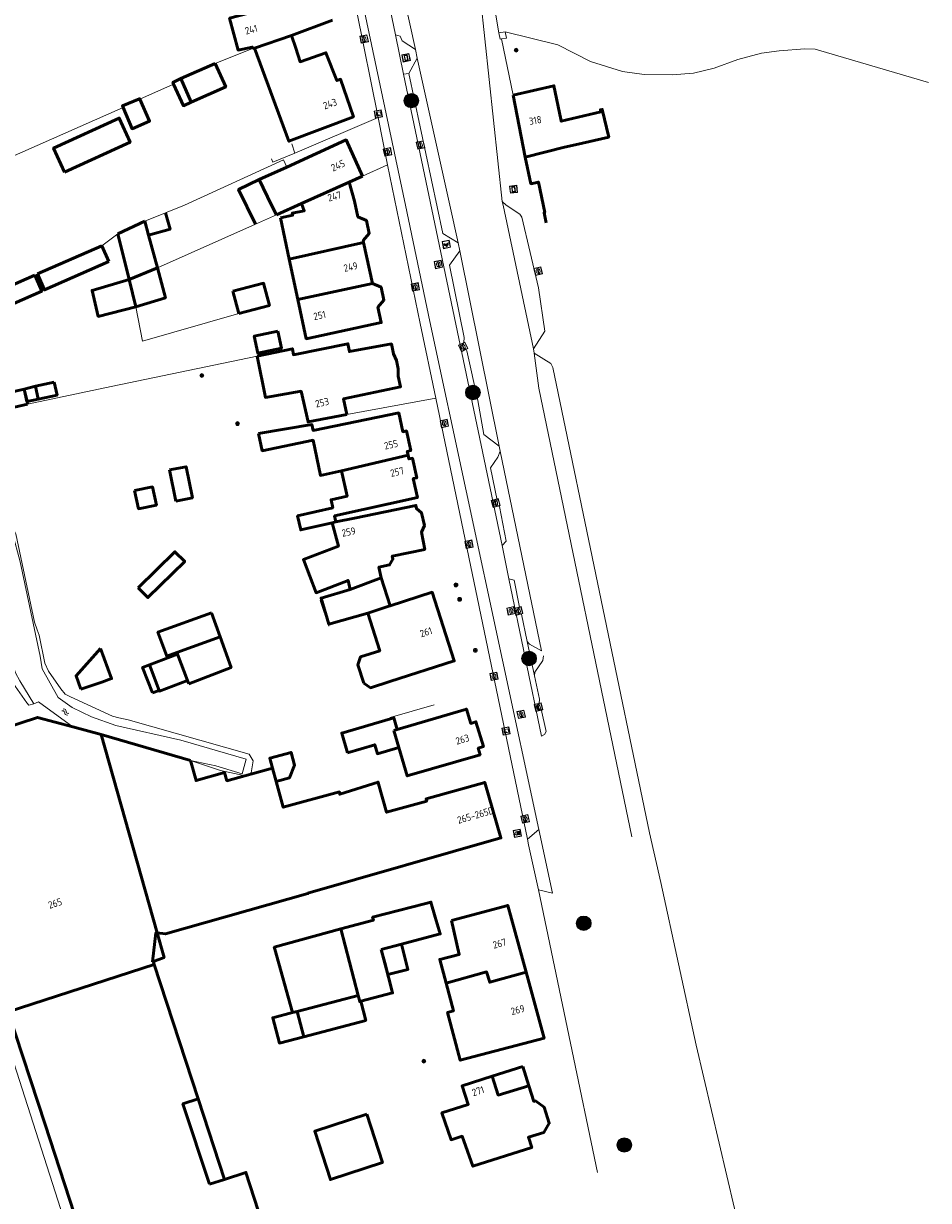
# Model space of a CAD drawing. Header units: metres. Extents: x 94279 to 96109, y 461866 to 463040.
# Tile 173 of 175: x 95702 to 95827, y 462612 to 462775. Entities that reach past the tile are written whole.
import ezdxf
from ezdxf.enums import TextEntityAlignment as Align

# ---------------------------------------------------------------- set-up
doc = ezdxf.new("R2010")
doc.units = ezdxf.units.M
doc.layers.get('0').update_dxf_attribs({"linetype": 'CONTINUOUS'})
for name, color, linetype, lineweight in [('B-WE-OV-LICHTMAST', 252, 'CONTINUOUS', 25), ('B_BEBOUWINGSGRENS_0', 132, 'CONTINUOUS', 50), ('B_LUIFEL_1', 132, 'CONTINUOUS', 50), ('B_TUSSENMUUR_0', 132, 'CONTINUOUS', 50), ('G_GRENS_ALGEMEEN_0', 251, 'CONTINUOUS', 13), ('Q_BETAALAUTOMAAT_0', 251, 'CONTINUOUS', 13), ('Q_BOOM_0', 251, 'CONTINUOUS', 13), ('Q_BRANDKRAAN_0', 251, 'CONTINUOUS', 13), ('Q_CAI-KAST_0', 251, 'CONTINUOUS', 13), ('Q_INSPECTIE_OF_RIOOLPUT_0', 251, 'CONTINUOUS', 13), ('Q_KOLK_0', 251, 'CONTINUOUS', 13), ('Q_LICHTMAST_0', 251, 'CONTINUOUS', 13), ('Q_RECLAMEZUIL_0', 251, 'CONTINUOUS', 13), ('Q_WEGWIJZER_0', 251, 'CONTINUOUS', 13), ('S_GBKN_SYMBOOL_WATER_0', 251, 'CONTINUOUS', 13), ('T_CULTUURGRENS_0', 251, 'CONTINUOUS', 13), ('T_HAAG_0', 251, 'CONTINUOUS', 13), ('T_HEK_0', 251, 'CONTINUOUS', 13), ('T_HEK_1', 251, 'CONTINUOUS', 13), ('T_HEK_LIJN_0', 251, 'CONTINUOUS', 13), ('T_MUUR_30CM_LIJN_0', 251, 'CONTINUOUS', 13), ('T_WALBESCHERMING_0', 251, 'CONTINUOUS', 13), ('V_WEGGRENS_0', 251, 'CONTINUOUS', 13), ('W_WATERGRENS_0', 251, 'CONTINUOUS', 13), ('Z_GBKN_HUISNUMMER_0', 251, 'CONTINUOUS', 13)]:
    doc.layers.add(name, color=color, linetype=linetype, lineweight=lineweight)
doc.styles.get("Standard").update_dxf_attribs({"font": 'isocp.shx'})

# ---------------------------------------------------------------- blocks, each defined once
blk = doc.blocks.new('Q_LICHTMAST')
for points in [[(-0.26, 0.15), (-0.52, 0.3)], [(0, 0.3), (0, 0.6)], [(0.26, 0.15), (0.52, 0.3)], [(-0.26, -0.15), (-0.52, -0.3)], [(0, -0.3), (0, -0.6)], [(0.26, -0.15), (0.52, -0.3)]]:
    blk.add_lwpolyline(points)
blk.add_circle((0, 0), 0.3)
blk = doc.blocks.new('Q_KOLK')
blk.add_lwpolyline([(-0.5, 0.5), (0.5, 0.5), (0.5, -0.5), (-0.5, -0.5)], close=True)
for points in [[(-0.44, 0.46), (0.44, 0.46, -0.414214), (0.46, 0.44), (0.46, -0.44, -0.414214), (0.44, -0.46), (-0.44, -0.46, -0.414214), (-0.46, -0.44), (-0.46, 0.44, -0.414214), (-0.44, 0.46)], [(-0.34, 0.1, 0.380426), (-0.28, -0.18)], [(-0.01, 0.27, 0.240218), (-0.34, 0.1)], [(-0.19, 0.04, 0.853344), (-0.19, -0.03)], [(0.33, 0.11, 0.240191), (-0.01, 0.27)], [(0.18, -0.03, 0.849746), (0.18, 0.04)], [(0.27, -0.18, 0.380426), (0.33, 0.11)], [(-0.28, -0.18, 0.148452), (0.01, -0.26)], [(0.01, -0.26, 0.131742), (0.27, -0.18)]]:
    blk.add_lwpolyline(points, format="xyb")
for points in [[(-0.19, 0.04), (0.18, 0.04)], [(0.18, -0.03), (-0.19, -0.03)]]:
    blk.add_lwpolyline(points)
blk = doc.blocks.new('Q_INSPECTIE_OF_RIOOLPUT')
blk.add_lwpolyline([(-0.5, 0.5), (0.5, 0.5), (0.5, -0.5), (-0.5, -0.5)], close=True)
for points in [[(-0.44, 0.46), (0.44, 0.46, -0.414214), (0.46, 0.44), (0.46, -0.44, -0.414214), (0.44, -0.46), (-0.44, -0.46, -0.414214), (-0.46, -0.44), (-0.46, 0.44), (-0.46, 0.44), (-0.46, 0.45), (-0.46, 0.45), (-0.46, 0.45), (-0.46, 0.45), (-0.46, 0.45), (-0.46, 0.45), (-0.46, 0.46), (-0.46, 0.46), (-0.46, 0.46), (-0.45, 0.46), (-0.45, 0.46), (-0.45, 0.46), (-0.45, 0.46), (-0.45, 0.46), (-0.45, 0.46), (-0.44, 0.46), (-0.44, 0.46)], [(-0.34, 0.1, 0.380426), (-0.28, -0.18)], [(-0.01, 0.27, 0.240218), (-0.34, 0.1)], [(-0.19, 0.04, 0.853344), (-0.19, -0.03)], [(0.33, 0.11, 0.240191), (-0.01, 0.27)], [(0.18, -0.03, 0.849746), (0.18, 0.04)], [(0.27, -0.18, 0.380426), (0.33, 0.11)], [(-0.28, -0.18, 0.148452), (0.01, -0.26)], [(0.01, -0.26, 0.131742), (0.27, -0.18)]]:
    blk.add_lwpolyline(points, format="xyb")
for points in [[(-0.19, 0.04), (0.18, 0.04)], [(0.18, -0.03), (-0.19, -0.03)]]:
    blk.add_lwpolyline(points)
blk = doc.blocks.new('Q_BRANDKRAAN')
blk.add_lwpolyline([(-0.5, 0.5), (0.5, 0.5), (0.5, -0.5), (-0.5, -0.5)], close=True)
for points in [[(-0.44, 0.46), (0.44, 0.46, -0.414214), (0.46, 0.44), (0.46, -0.44, -0.414214), (0.44, -0.46), (-0.44, -0.46, -0.414214), (-0.46, -0.44), (-0.46, 0.44), (-0.46, 0.44), (-0.46, 0.45), (-0.46, 0.45), (-0.46, 0.45), (-0.46, 0.45), (-0.46, 0.45), (-0.46, 0.45), (-0.46, 0.46), (-0.46, 0.46), (-0.46, 0.46), (-0.45, 0.46), (-0.45, 0.46), (-0.45, 0.46), (-0.45, 0.46), (-0.45, 0.46), (-0.45, 0.46), (-0.44, 0.46), (-0.44, 0.46)], [(-0.34, 0.1, 0.380426), (-0.28, -0.18)], [(-0.01, 0.27, 0.240218), (-0.34, 0.1)], [(-0.19, 0.04, 0.853344), (-0.19, -0.03)], [(0.33, 0.11, 0.240191), (-0.01, 0.27)], [(0.18, -0.03, 0.849746), (0.18, 0.04)], [(0.27, -0.18, 0.380426), (0.33, 0.11)], [(-0.28, -0.18, 0.148452), (0.01, -0.26)], [(0.01, -0.26, 0.131742), (0.27, -0.18)]]:
    blk.add_lwpolyline(points, format="xyb")
for points in [[(-0.19, 0.04), (0.18, 0.04)], [(0.18, -0.03), (-0.19, -0.03)]]:
    blk.add_lwpolyline(points)
blk = doc.blocks.new('Q_BETAALAUTOMAAT')
blk.add_lwpolyline([(-0.5, 0.5), (0.5, 0.5), (0.5, -0.5), (-0.5, -0.5)], close=True)
for points in [[(-0.44, 0.46), (0.44, 0.46, -0.414214), (0.46, 0.44), (0.46, -0.44, -0.414214), (0.44, -0.46), (-0.44, -0.46, -0.414214), (-0.46, -0.44), (-0.46, 0.44), (-0.46, 0.44), (-0.46, 0.45), (-0.46, 0.45), (-0.46, 0.45), (-0.46, 0.45), (-0.46, 0.45), (-0.46, 0.45), (-0.46, 0.46), (-0.46, 0.46), (-0.46, 0.46), (-0.45, 0.46), (-0.45, 0.46), (-0.45, 0.46), (-0.45, 0.46), (-0.45, 0.46), (-0.45, 0.46), (-0.44, 0.46), (-0.44, 0.46)], [(-0.2, 0.03, 0.050902), (-0.2, -0.03)], [(0, 0.29, 0.299915), (-0.19, 0.1)], [(-0.11, 0.03, 0.069027), (-0.11, -0.03)], [(0, 0.2, 0.158079), (-0.09, 0.1)], [(0.15, 0.29, 0.138529), (0, 0.29)], [(0.14, 0.2, 0.200552), (0, 0.2)], [(-0.18, -0.1, 0.345501), (0.02, -0.28)], [(-0.09, -0.1, 0.158478), (0.01, -0.2)], [(0.01, -0.2, 0.260272), (0.13, -0.18)], [(0.02, -0.28, 0.17253), (0.15, -0.27)]]:
    blk.add_lwpolyline(points, format="xyb")
for points in [[(-0.2, 0.03), (-0.27, 0.03), (-0.27, 0.1)], [(-0.27, 0.1), (-0.19, 0.1)], [(0.06, 0.03), (-0.11, 0.03)], [(-0.09, 0.1), (0.06, 0.1)], [(0.06, 0.1), (0.06, 0.03)], [(0.15, 0.29), (0.14, 0.2)], [(-0.18, -0.1), (-0.27, -0.1), (-0.27, -0.03)], [(-0.27, -0.03), (-0.2, -0.03)], [(-0.11, -0.03), (0.06, -0.03)], [(0.06, -0.1), (-0.09, -0.1)], [(0.06, -0.03), (0.06, -0.1)], [(0.13, -0.18), (0.15, -0.27)]]:
    blk.add_lwpolyline(points)
blk = doc.blocks.new('Q_RECLAMEZUIL')
blk.add_lwpolyline([(-0.5, 0.5), (0.5, 0.5), (0.5, -0.5), (-0.5, -0.5)], close=True)
for points in [[(-0.44, 0.46), (0.44, 0.46, -0.414214), (0.46, 0.44), (0.46, -0.44, -0.414214), (0.44, -0.46), (-0.44, -0.46, -0.414214), (-0.46, -0.44), (-0.46, 0.44), (-0.46, 0.44), (-0.46, 0.45), (-0.46, 0.45), (-0.46, 0.45), (-0.46, 0.45), (-0.46, 0.45), (-0.46, 0.45), (-0.46, 0.46), (-0.46, 0.46), (-0.46, 0.46), (-0.45, 0.46), (-0.45, 0.46), (-0.45, 0.46), (-0.45, 0.46), (-0.45, 0.46), (-0.45, 0.46), (-0.44, 0.46), (-0.44, 0.46)], [(-0.13, 0.05, 0.550274), (-0.13, -0.04)], [(0.13, -0.04, 0.506565), (0.13, 0.05)], [(-0.13, -0.14, 0.502509), (-0.13, -0.22)], [(0.13, -0.22, 0.554525), (0.13, -0.14)]]:
    blk.add_lwpolyline(points, format="xyb")
for points in [[(-0.23, 0.17), (0, 0.33), (0.22, 0.17)], [(0.22, 0.17), (0.22, -0.32), (-0.23, -0.32), (-0.23, 0.17)], [(-0.13, 0.05), (0.13, 0.05)], [(0.13, -0.04), (-0.13, -0.04)], [(-0.13, -0.14), (0.13, -0.14)], [(0.13, -0.22), (-0.13, -0.22)]]:
    blk.add_lwpolyline(points)
blk = doc.blocks.new('Q_BOOM')
for radius in [0.27, 0.18, 0.09]:
    blk.add_circle((0, 0), radius)
blk = doc.blocks.new('Q_CAI-KAST')
for points in [[(-0.5, 0.5), (0.5, 0.5), (0.5, -0.5), (-0.5, -0.5)], [(-0.26, 0.26), (0.25, 0.26), (0.25, 0.19), (-0.26, 0.19)], [(-0.26, 0.11), (0.25, 0.11), (0.25, -0.33), (-0.26, -0.33)]]:
    blk.add_lwpolyline(points, close=True)
blk.add_lwpolyline([(-0.44, 0.46), (0.44, 0.46, -0.414214), (0.46, 0.44), (0.46, -0.44, -0.414214), (0.44, -0.46), (-0.44, -0.46, -0.414214), (-0.46, -0.44), (-0.46, 0.44), (-0.46, 0.44), (-0.46, 0.45), (-0.46, 0.45), (-0.46, 0.45), (-0.46, 0.45), (-0.46, 0.45), (-0.46, 0.45), (-0.46, 0.46), (-0.46, 0.46), (-0.46, 0.46), (-0.45, 0.46), (-0.45, 0.46), (-0.45, 0.46), (-0.45, 0.46), (-0.45, 0.46), (-0.45, 0.46), (-0.44, 0.46), (-0.44, 0.46)], format="xyb")
blk.add_circle((-0.18, -0.03), 0.0354)
blk = doc.blocks.new('Q_WEGWIJZER')
for points in [[(-0.5, 0.5), (0.5, 0.5), (0.5, -0.5), (-0.5, -0.5)], [(-0.37, 0.22), (0.36, 0.22), (0.36, -0.21), (-0.37, -0.21)]]:
    blk.add_lwpolyline(points, close=True)
for points in [[(-0.44, 0.46), (0.44, 0.46, -0.414214), (0.46, 0.44), (0.46, -0.44, -0.414214), (0.44, -0.46), (-0.44, -0.46, -0.414214), (-0.46, -0.44), (-0.46, 0.44), (-0.46, 0.44), (-0.46, 0.45), (-0.46, 0.45), (-0.46, 0.45), (-0.46, 0.45), (-0.46, 0.45), (-0.46, 0.45), (-0.46, 0.46), (-0.46, 0.46), (-0.46, 0.46), (-0.45, 0.46), (-0.45, 0.46), (-0.45, 0.46), (-0.45, 0.46), (-0.45, 0.46), (-0.45, 0.46), (-0.44, 0.46), (-0.44, 0.46)], [(-0.29, 0.16), (0.28, 0.16, -0.414214), (0.3, 0.14), (0.3, -0.13, -0.414214), (0.28, -0.16), (-0.29, -0.16, -0.414214), (-0.31, -0.13), (-0.31, 0.14), (-0.31, 0.14), (-0.31, 0.14), (-0.31, 0.14), (-0.31, 0.15), (-0.31, 0.15), (-0.31, 0.15), (-0.3, 0.15), (-0.3, 0.15), (-0.3, 0.15), (-0.3, 0.16), (-0.3, 0.16), (-0.3, 0.16), (-0.3, 0.16), (-0.29, 0.16), (-0.29, 0.16), (-0.29, 0.16), (-0.29, 0.16), (-0.29, 0.16)]]:
    blk.add_lwpolyline(points, format="xyb")
blk = doc.blocks.new('WATERSYMBOOL')
for points in [[(-0.5, 0.15), (-0.44, 0.21), (-0.31, 0.27), (-0.19, 0.27), (-0.06, 0.21), (0, 0.15), (0.06, 0.09), (0.19, 0.02), (0.31, 0.02), (0.44, 0.09), (0.5, 0.15)], [(-0.5, -0.15), (-0.44, -0.09), (-0.31, -0.02), (-0.19, -0.02), (-0.06, -0.09), (0, -0.15), (0.06, -0.21), (0.19, -0.27), (0.31, -0.27), (0.44, -0.21), (0.5, -0.15)]]:
    blk.add_lwpolyline(points)
blk = doc.blocks.new('LM')
at = {"linetype": 'ByBlock'}
h = blk.add_hatch(color=256, dxfattribs=at)
h.dxf.hatch_style = 1
edge = h.paths.add_edge_path()
edge.add_arc((0, 0), 1, 0, 360)
blk.add_circle((0, 0), 1, dxfattribs=at)

msp = doc.modelspace()

# ---------------------------------------------------------------- linework, layer by layer
at = {"layer": 'B_BEBOUWINGSGRENS_0'}
for p, q in [((95738.92, 462773.57), (95744.62, 462775.66)), ((95733.51, 462771.74), (95733.79, 462771.77)), ((95728.33, 462769.67), (95723.52, 462767.6)), ((95769.71, 462765.26), (95771.4, 462756.64)), ((95738.29, 462755.25), (95734.44, 462753.54)), ((95746.95, 462753.19), (95748.79, 462754.02)), ((95736.84, 462748.66), (95740.33, 462750.2)), ((95718.54, 462747.78), (95714.78, 462745.99)), ((95719.07, 462745.82), (95718.54, 462747.78)), ((95737.37, 462748.22), (95738.59, 462742.5)), ((95714.78, 462745.99), (95716.38, 462739.68)), ((95720.29, 462741.28), (95719.07, 462745.82)), ((95712.56, 462744.35), (95703.63, 462740.43)), ((95713.54, 462742.16), (95712.56, 462744.35)), ((95750.19, 462739.11), (95748.94, 462744.78)), ((95738.59, 462742.5), (95739.79, 462736.88)), ((95703.25, 462740.26), (95699.37, 462738.55)), ((95730.78, 462738.02), (95731.6, 462734.95)), ((95702.17, 462722.7), (95701.78, 462724.44)), ((95705.96, 462725.4), (95703.35, 462724.85)), ((95703.35, 462724.85), (95703.73, 462723.04)), ((95702.26, 462722.34), (95702.17, 462722.7)), ((95695.93, 462720.89), (95702.26, 462722.34)), ((95721.95, 462713.22), (95722.85, 462708.89)), ((95747.05, 462696.6), (95751.37, 462698.21)), ((95752.63, 462694.33), (95751.37, 462698.21)), ((95729.02, 462690.03), (95727.8, 462693.38)), ((95723.08, 462687.64), (95719.17, 462686.14)), ((95723.01, 462687.84), (95723.08, 462687.64)), ((95719.17, 462686.14), (95720.53, 462682.59)), ((95724.48, 462683.98), (95724.66, 462683.52)), ((95712.49, 462676.44), (95708.54, 462677.51)), ((95753.15, 462677.01), (95753.62, 462677.15)), ((95753.84, 462674.65), (95753.15, 462677.01)), ((95724.89, 462672.86), (95712.49, 462676.44)), ((95736.8, 462669.91), (95736.29, 462671.78)), ((95751.39, 462646.6), (95754.18, 462647.33)), ((95719.82, 462644.53), (95699.55, 462637.96)), ((95725.96, 462625.84), (95719.82, 462644.53)), ((95739.05, 462637.83), (95739.71, 462638)), ((95739.71, 462638), (95740.64, 462634.47)), ((95771.04, 462630.34), (95766.81, 462629)), ((95771.89, 462627.68), (95771.04, 462630.34)), ((95729.61, 462614.67), (95727.52, 462613.99))]:
    msp.add_line(p, q, dxfattribs=at)
for points in [[(95733.9, 462779.18), (95734.41, 462777.02), (95730.31, 462775.94), (95731.49, 462771.52), (95733.47, 462771.95), (95733.51, 462771.74)], [(95733.79, 462771.77), (95738.57, 462758.86), (95747.53, 462762.27), (95745.75, 462767.47), (95745.24, 462767.3), (95743.7, 462771.15), (95740.11, 462769.91), (95739.52, 462771.81), (95738.92, 462773.57)], [(95725, 462764.29), (95729.78, 462766.44), (95728.33, 462769.67)], [(95723.52, 462767.6), (95722.44, 462767.03), (95722.54, 462766.81)], [(95722.54, 462766.81), (95723.9, 462763.79), (95725, 462764.29)], [(95778.31, 462758.37), (95783, 462759.43), (95782.09, 462763.29), (95781.85, 462763.23), (95781.91, 462762.97), (95776.39, 462761.65), (95776.34, 462761.93), (95775.38, 462766.58), (95769.71, 462765.26)], [(95717.84, 462764.69), (95717.81, 462764.76), (95715.42, 462763.76), (95715.52, 462763.54)], [(95715.52, 462763.54), (95716.78, 462760.59), (95719.2, 462761.67), (95717.84, 462764.69)], [(95707.38, 462754.58), (95716.5, 462758.72), (95714.98, 462762.08), (95705.86, 462757.92), (95707.38, 462754.58)], [(95748.79, 462754.02), (95746.5, 462759.04), (95738.29, 462755.25)], [(95771.4, 462756.64), (95772.18, 462752.96), (95773.22, 462753.2), (95774.11, 462748.96), (95774.01, 462748.94), (95774.31, 462747.53)], [(95734.44, 462753.54), (95736.15, 462750), (95736.84, 462748.66)], [(95748.94, 462744.78), (95748.88, 462745.07), (95749.72, 462746.06), (95749.33, 462747.84), (95748.15, 462748.38), (95747.67, 462750.55), (95746.95, 462753.19)], [(95740.33, 462750.2), (95740.69, 462749.2), (95739.03, 462748.88), (95739.09, 462748.59), (95737.37, 462748.22)], [(95703.63, 462740.43), (95704.6, 462738.22), (95713.54, 462742.16)], [(95717.29, 462735.85), (95721.39, 462737.13), (95720.29, 462741.28)], [(95699.37, 462738.55), (95700.34, 462736.34), (95704.22, 462738.05), (95703.25, 462740.26)], [(95716.38, 462739.68), (95711.22, 462738.14), (95712.07, 462734.54), (95717.29, 462735.85)], [(95731.6, 462734.95), (95735.86, 462736.07), (95735.04, 462739.14), (95730.78, 462738.02)], [(95739.79, 462736.88), (95740.96, 462731.42), (95751.39, 462733.67), (95750.92, 462735.8), (95751.76, 462736.79), (95751.37, 462738.58), (95750.19, 462739.11)], [(95737.04, 462732.49), (95733.74, 462731.81), (95734.22, 462729.44), (95737.52, 462730.12), (95737.04, 462732.49)], [(95746.6, 462720.92), (95746.16, 462723.1), (95754.08, 462724.77), (95753.76, 462726.22), (95753.75, 462727.24), (95753.49, 462728.41), (95753.09, 462729.34), (95752.79, 462730.71), (95746.96, 462729.64), (95746.76, 462730.73), (95739.19, 462729.2), (95739.05, 462730.03), (95734.13, 462729.02)], [(95734.13, 462729.02), (95735.29, 462723.28), (95740.24, 462724.14), (95741.22, 462719.87), (95746.6, 462720.92)], [(95701.78, 462724.44), (95695.45, 462722.99), (95695.93, 462720.89)], [(95703.73, 462723.04), (95706.34, 462723.6), (95705.96, 462725.4)], [(95755.12, 462715.26), (95755, 462715.79), (95755.49, 462715.89), (95754.89, 462718.62), (95754.4, 462718.51), (95753.82, 462721.13), (95741.92, 462718.69), (95741.75, 462719.5), (95734.35, 462718.27)], [(95734.35, 462718.27), (95734.85, 462715.87), (95741.92, 462717.33), (95742.93, 462712.45), (95745.87, 462713.07)], [(95745.09, 462705.98), (95744.9, 462706.82), (95756.42, 462709.36), (95755.84, 462712), (95756.33, 462712.11), (95755.72, 462714.84), (95755.24, 462714.73), (95755.12, 462715.26)], [(95722.85, 462708.89), (95725.15, 462709.34), (95724.27, 462713.65), (95721.95, 462713.22)], [(95745.87, 462713.07), (95746.65, 462709.56), (95744.41, 462709.06), (95744.65, 462707.96), (95739.76, 462706.83), (95740.21, 462704.88), (95744.58, 462705.88)], [(95751.37, 462698.21), (95751.06, 462699.71), (95752.55, 462700.01), (95753, 462700.82), (95752.91, 462701.24), (95757.43, 462702.16), (95756.99, 462704.57), (95757.38, 462705.49), (95756.98, 462707.27), (95756.27, 462707.84), (95756.21, 462708.27), (95747.65, 462706.51), (95745.09, 462705.98)], [(95744.58, 462705.88), (95745.44, 462702.61), (95740.58, 462700.76), (95742.34, 462696.16), (95746.79, 462697.86), (95747.05, 462696.6)], [(95747.05, 462696.6), (95743.04, 462695.4), (95744.11, 462691.77), (95749.51, 462693.32)], [(95748.96, 462683.59), (95749.91, 462682.95), (95752.57, 462683.81), (95761.52, 462686.68), (95758.45, 462696.22), (95752.63, 462694.33)], [(95727.8, 462693.38), (95720.36, 462690.67), (95721.58, 462687.32), (95723.01, 462687.84)], [(95749.51, 462693.32), (95751.19, 462688.09), (95748.52, 462687.24), (95748.14, 462686.16), (95748.96, 462683.59)], [(95752.63, 462694.33), (95752.32, 462694.23), (95749.51, 462693.32)], [(95724.66, 462683.52), (95730.52, 462685.78), (95729.02, 462690.03)], [(95712.38, 462688.42), (95708.99, 462684.62), (95709.66, 462682.75)], [(95709.66, 462682.75), (95712.58, 462683.73), (95713.91, 462684.22), (95712.38, 462688.42)], [(95720.53, 462682.59), (95720.57, 462682.48), (95724.48, 462683.98)], [(95708.54, 462677.51), (95703.64, 462678.83), (95689.82, 462674.31), (95693.84, 462661.92), (95691.98, 462661.33), (95693.27, 462657.32), (95699.55, 462637.96)], [(95752.68, 462678.64), (95745.91, 462676.66), (95746.71, 462673.92)], [(95753.62, 462677.15), (95753.15, 462678.77), (95752.68, 462678.64)], [(95753.84, 462674.65), (95755, 462670.71), (95765.13, 462673.65), (95764.86, 462674.56), (95765.58, 462674.78), (95764.54, 462678.23), (95763.82, 462678.01), (95763.23, 462680), (95753.62, 462677.15)], [(95746.71, 462673.92), (95750.49, 462675.03), (95750.86, 462673.78), (95753.84, 462674.65)], [(95736.29, 462671.78), (95729.94, 462670.03), (95729.62, 462671.19), (95725.66, 462670.07), (95724.89, 462672.86)], [(95720.25, 462648.92), (95721.41, 462648.77), (95741.21, 462654.36), (95741.2, 462654.4), (95768.01, 462662.09), (95765.77, 462669.8), (95757.61, 462667.51), (95757.7, 462667.21), (95752.13, 462665.66), (95751.02, 462669.59), (95750.95, 462669.84), (95745.63, 462668.16), (95745.58, 462668.49), (95737.78, 462666.35), (95736.8, 462669.91)], [(95754.18, 462647.33), (95759.58, 462648.75), (95758.9, 462651.07), (95758.28, 462653.19), (95757.4, 462652.96), (95750.19, 462651.08), (95750.3, 462650.67), (95745.76, 462649.49)], [(95771.51, 462643.46), (95768.97, 462652.73), (95761.15, 462650.64)], [(95761.15, 462650.64), (95762.23, 462645.92), (95759.52, 462645.21), (95760.39, 462641.94)], [(95745.76, 462649.49), (95736.53, 462646.9), (95736.6, 462646.65), (95739.05, 462637.83)], [(95719.62, 462644.9), (95720.09, 462648.93), (95720.25, 462648.92)], [(95748.54, 462639.4), (95752.97, 462640.57), (95751.88, 462644.73), (95751.39, 462646.6)], [(95719.82, 462644.53), (95719.73, 462644.83), (95719.62, 462644.9)], [(95760.39, 462641.94), (95761.42, 462638.07), (95760.6, 462637.85), (95762.37, 462631.22), (95774.02, 462634.28), (95771.51, 462643.46)], [(95740.64, 462634.47), (95749.24, 462636.75), (95748.54, 462639.4)], [(95699.55, 462637.96), (95704.69, 462622.27), (95717.53, 462582.95), (95740.74, 462590.52), (95732.59, 462615.64), (95729.61, 462614.67)], [(95766.81, 462629), (95762.63, 462627.66), (95763.48, 462625.08), (95759.82, 462623.92), (95761.08, 462620.16), (95762.63, 462620.66), (95764.13, 462616.49), (95772.29, 462619.09), (95771.84, 462620.52), (95773.98, 462621.2), (95774.74, 462622.46), (95774.02, 462624.71), (95772.83, 462625.57), (95772.59, 462625.49), (95771.89, 462627.68)], [(95766.81, 462629), (95767.64, 462626.37), (95771.89, 462627.68)], [(95727.52, 462613.99), (95723.84, 462625.15), (95725.96, 462625.84)], [(95749.39, 462623.71), (95742.14, 462621.35), (95744.32, 462614.65), (95751.56, 462617), (95749.39, 462623.71)]]:
    msp.add_lwpolyline(points, dxfattribs=at)
at = {"layer": 'B_LUIFEL_1'}
for p, q in [((95703.35, 462724.85), (95701.78, 462724.44)), ((95702.17, 462722.7), (95703.73, 462723.04)), ((95719.6, 462682.23), (95720.53, 462682.59)), ((95754.18, 462647.34), (95751.39, 462646.6)), ((95754.18, 462647.33), (95754.18, 462647.34)), ((95729.61, 462614.67), (95725.96, 462625.84))]:
    msp.add_line(p, q, dxfattribs=at)
for points in [[(95734.44, 462753.54), (95731.56, 462752.15), (95733.92, 462747.35)], [(95719.07, 462745.82), (95722.05, 462746.64), (95721.43, 462748.94)], [(95701.78, 462724.44), (95702.15, 462722.7), (95702.17, 462722.7)], [(95717.12, 462710.35), (95717.67, 462707.81), (95720.15, 462708.33), (95719.6, 462710.86), (95717.12, 462710.35)], [(95717.6, 462696.81), (95718.96, 462695.48), (95724.09, 462700.51), (95722.72, 462701.85), (95717.6, 462696.81)], [(95719.17, 462686.14), (95718.24, 462685.78), (95719.6, 462682.23)], [(95736.8, 462669.91), (95738.62, 462670.42), (95739.35, 462672.19), (95738.86, 462673.97), (95735.9, 462673.16), (95736.29, 462671.78)], [(95719.62, 462644.9), (95721.22, 462645.49), (95720.25, 462648.92)], [(95751.39, 462646.6), (95752.3, 462643.11), (95755.09, 462643.84), (95754.18, 462647.33)], [(95739.05, 462637.83), (95736.32, 462637.11), (95737.25, 462633.59), (95740.64, 462634.47)], [(95727.52, 462613.99), (95729.61, 462614.67), (95729.61, 462614.67)]]:
    msp.add_lwpolyline(points, dxfattribs=at)
at = {"layer": 'B_TUSSENMUUR_0'}
for p, q in [((95738.92, 462773.57), (95733.79, 462771.77)), ((95725, 462764.29), (95723.52, 462767.6)), ((95746.95, 462753.19), (95740.33, 462750.2)), ((95748.94, 462744.78), (95738.59, 462742.5)), ((95716.38, 462739.68), (95720.29, 462741.28)), ((95717.29, 462735.85), (95716.38, 462739.68)), ((95750.19, 462739.11), (95739.79, 462736.88)), ((95745.87, 462713.07), (95755.12, 462715.26)), ((95745.09, 462705.98), (95744.58, 462705.88)), ((95723.01, 462687.84), (95729.02, 462690.03)), ((95724.48, 462683.98), (95723.08, 462687.64)), ((95712.49, 462676.44), (95720.25, 462648.92)), ((95745.76, 462649.49), (95748.17, 462640.19)), ((95739.71, 462638), (95748.17, 462640.19))]:
    msp.add_line(p, q, dxfattribs=at)
for points in [[(95778.31, 462758.37), (95776.87, 462758.05), (95771.4, 462756.64)], [(95760.39, 462641.94), (95766.02, 462643.49), (95766.46, 462642.04), (95771.51, 462643.46)], [(95748.17, 462640.19), (95748.39, 462639.36), (95748.54, 462639.4)]]:
    msp.add_lwpolyline(points, dxfattribs=at)
at = {"layer": 'G_GRENS_ALGEMEEN_0'}
msp.add_line((95768.61, 462774.08), (95767.73, 462773.91), dxfattribs=at)
for points in [[(95768.1, 462773.07), (95768.79, 462773.2), (95768.61, 462774.08)], [(95768.61, 462774.08), (95775.92, 462772.25), (95780.47, 462769.96), (95784.91, 462768.56), (95787.93, 462768.14), (95791.79, 462768.11), (95794.77, 462768.34), (95797.66, 462769.01), (95800.94, 462770.21), (95804.23, 462771.09), (95806.67, 462771.4), (95810.25, 462771.7), (95811.66, 462771.66), (95827.42, 462767)], [(95724.89, 462672.86), (95729.07, 462671.48), (95732.29, 462670.78), (95733.31, 462671.13), (95733.6, 462672.79), (95733.05, 462673.72), (95716.23, 462678.49), (95714.93, 462678.78), (95714.06, 462679.03), (95708.22, 462681.69), (95707.49, 462682.07), (95706.85, 462682.82), (95705.15, 462685.27), (95704.67, 462686.36), (95703.86, 462690.28), (95703.56, 462691.02), (95703.22, 462692.07), (95700.64, 462704.35), (95699.24, 462707.13)], [(95694.46, 462706.17), (95697.53, 462694.16), (95698.27, 462691.15), (95698.71, 462689.09), (95698.93, 462687.27), (95699.22, 462685.75), (95699.58, 462684.78), (95700.2, 462683.64), (95702.16, 462680.88), (95702.42, 462680.53), (95703.13, 462680.72)]]:
    msp.add_lwpolyline(points, dxfattribs=at)
at = {"layer": 'T_CULTUURGRENS_0'}
for p, q in [((95753.35, 462773.64), (95754.49, 462768.16)), ((95756.4, 462770.4), (95756.14, 462771.6)), ((95755.22, 462768.28), (95756.4, 462770.4)), ((95754.49, 462768.16), (95755.22, 462768.28))]:
    msp.add_line(p, q, dxfattribs=at)
msp.add_lwpolyline([(95756.14, 462771.6), (95754.3, 462772.8), (95754, 462773.48), (95753.35, 462773.64)], dxfattribs=at)
at = {"layer": 'T_HAAG_0'}
for p, q in [((95717.84, 462764.69), (95722.54, 462766.81)), ((95746.6, 462720.92), (95758.95, 462723.18))]:
    msp.add_line(p, q, dxfattribs=at)
for points in [[(95715.52, 462763.54), (95699.62, 462756.5), (95691.94, 462752.36), (95693.27, 462736.33)], [(95702.26, 462722.34), (95713.87, 462724.82), (95734.13, 462729.02)]]:
    msp.add_lwpolyline(points, dxfattribs=at)
at = {"layer": 'T_HEK_0'}
for p, q in [((95733.51, 462771.74), (95728.33, 462769.67)), ((95748.79, 462754.02), (95752.26, 462755.6)), ((95733.92, 462747.35), (95720.29, 462741.28)), ((95712.56, 462744.35), (95714.78, 462745.99)), ((95703.25, 462740.26), (95703.63, 462740.43)), ((95698.39, 462636.77), (95717.46, 462577.55))]:
    msp.add_line(p, q, dxfattribs=at)
msp.add_lwpolyline([(95738.29, 462755.25), (95737.8, 462756.26), (95724.07, 462750), (95721.43, 462748.94)], dxfattribs=at)
at = {"layer": 'T_HEK_1'}
for p, q in [((95721.43, 462748.94), (95718.54, 462747.78)), ((95733.92, 462747.35), (95736.84, 462748.66))]:
    msp.add_line(p, q, dxfattribs=at)
at = {"layer": 'T_HEK_LIJN_0'}
msp.add_line((95739.39, 462757.2), (95750.94, 462762.17), dxfattribs=at)
msp.add_lwpolyline([(95717.29, 462735.85), (95718.23, 462731.09), (95731.6, 462734.95)], dxfattribs=at)
at = {"layer": 'T_MUUR_30CM_LIJN_0'}
for p, q in [((95738.98, 462758.52), (95739.39, 462757.2)), ((95744.09, 462691.53), (95742.92, 462695.05))]:
    msp.add_line(p, q, dxfattribs=at)
for points in [[(95739.39, 462757.2), (95736.34, 462755.98), (95736.12, 462756.44)], [(95752.68, 462678.64), (95752.63, 462678.8), (95758.75, 462680.59)]]:
    msp.add_lwpolyline(points, dxfattribs=at)
at = {"layer": 'T_WALBESCHERMING_0'}
for points in [[(95703.13, 462680.72), (95701.16, 462683.93), (95700.56, 462685.04), (95700.12, 462686.46), (95697.7, 462696.27), (95696.05, 462704.36), (95695.5, 462706.37)], [(95698.68, 462707.01), (95700.17, 462704.42), (95701.24, 462700.44), (95703.99, 462687.35), (95704.28, 462685.58), (95706.5, 462681.61)]]:
    msp.add_lwpolyline(points, dxfattribs=at)
at = {"layer": 'V_WEGGRENS_0'}
for p, q in [((95749.88, 462799.98), (95756.14, 462771.6)), ((95753.35, 462773.64), (95752.36, 462778.6)), ((95750.94, 462762.17), (95747.93, 462777.06)), ((95767.3, 462776.38), (95767.73, 462773.91)), ((95768.1, 462773.07), (95769.71, 462765.26)), ((95768.19, 462702.71), (95754.49, 462768.16)), ((95752.26, 462755.6), (95750.94, 462762.17)), ((95756.8, 462733.56), (95752.26, 462755.6)), ((95762.09, 462744.73), (95762.32, 462743.65)), ((95762.32, 462743.65), (95767.77, 462716.5)), ((95758.95, 462723.18), (95756.8, 462733.56)), ((95758.14, 462733.84), (95773.29, 462663.25)), ((95772.65, 462729.41), (95772.55, 462730.04)), ((95767.77, 462716.5), (95767.89, 462715.8)), ((95767.89, 462715.8), (95773.65, 462688.09)), ((95769.12, 462698.09), (95768.19, 462702.71)), ((95773.67, 462676.23), (95769.12, 462698.09)), ((95772.7, 462684.63), (95771.68, 462689.36)), ((95773.29, 462663.25), (95771.69, 462661.9)), ((95773.29, 462663.25), (95775.18, 462654.4)), ((95775.18, 462654.4), (95773.23, 462654.9))]:
    msp.add_line(p, q, dxfattribs=at)
for points in [[(95728.39, 462859.99), (95729.26, 462857.1), (95733.46, 462845.68), (95736.5, 462836.2), (95736.91, 462834.26), (95754.77, 462750), (95758.14, 462733.84)], [(95768.21, 462750.48), (95765.16, 462778.76), (95753.66, 462830.74), (95752.75, 462835.62)], [(95767.73, 462773.91), (95767.9, 462773.03), (95768.1, 462773.07)], [(95756.4, 462770.4), (95760.94, 462750), (95762.09, 462744.73)], [(95755.22, 462768.28), (95759.95, 462746.05), (95762.09, 462744.73)], [(95768.21, 462750.48), (95768.31, 462750), (95772.55, 462730.04)], [(95772.55, 462730.04), (95774.1, 462732.48), (95773.23, 462738.48), (95770.9, 462748.33), (95770.63, 462748.75), (95768.74, 462750), (95768.21, 462750.48)], [(95762.32, 462743.65), (95760.85, 462741.64), (95762.91, 462731.6), (95762.88, 462730.9), (95762.62, 462730.52), (95762.83, 462730.09), (95763.13, 462730.03), (95763.3, 462729.76), (95764.81, 462722.85), (95765.66, 462718.14), (95767.77, 462716.5)], [(95786.21, 462662.26), (95773.28, 462724.58), (95772.65, 462729.41)], [(95805.04, 462592.21), (95804.16, 462595.93), (95801.55, 462606.1), (95795.16, 462633.32), (95790.24, 462655.92), (95788.65, 462662.79), (95775.24, 462727.43), (95774.94, 462728.01), (95772.65, 462729.41)], [(95771.69, 462661.9), (95763.55, 462701.08), (95758.95, 462723.18)], [(95767.89, 462715.8), (95767.58, 462714.99), (95766.59, 462713.49), (95767.51, 462709.01), (95767.15, 462708.79), (95767.29, 462708.3), (95767.8, 462708.12), (95768.76, 462703.3), (95768.19, 462702.71)], [(95769.12, 462698.09), (95769.85, 462697.91), (95770.6, 462694.17), (95770.32, 462693.83), (95770.43, 462693.41), (95770.88, 462693.18), (95771.68, 462689.36)], [(95771.68, 462689.36), (95771.98, 462689.03), (95773.65, 462688.09)], [(95773.91, 462687.4), (95773.83, 462686.74), (95772.72, 462685.12), (95772.7, 462684.63)], [(95772.7, 462684.63), (95773.37, 462681.36), (95773.32, 462680.78), (95773.03, 462680.5), (95773.14, 462680.02), (95773.61, 462679.96), (95774.29, 462676.87), (95774.08, 462676.45), (95773.67, 462676.23)], [(95773.23, 462654.9), (95771.85, 462661.15), (95771.69, 462661.9)], [(95781.42, 462615.6), (95777.67, 462633.59), (95773.23, 462654.9)]]:
    msp.add_lwpolyline(points, dxfattribs=at)
at = {"layer": 'W_WATERGRENS_0'}
for points in [[(95703.13, 462680.72), (95703.76, 462681.02), (95708.54, 462677.51)], [(95706.5, 462681.61), (95708.44, 462680.23), (95711.13, 462678.9), (95714.51, 462677.7), (95723.53, 462675.66), (95732.6, 462673.04), (95732.05, 462671.02), (95728.41, 462672.1), (95724.89, 462672.86)]]:
    msp.add_lwpolyline(points, dxfattribs=at)

# ---------------------------------------------------------------- block references
at = {"layer": 'B-WE-OV-LICHTMAST'}
for p in [(95755.57, 462764.5), (95764.12, 462723.96), (95771.93, 462687.02), (95779.52, 462650.25), (95785.16, 462619.44)]:
    msp.add_blockref('LM', p, dxfattribs=at)
at = {"layer": 'Q_BETAALAUTOMAAT_0', "rotation": 101.8199475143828}
msp.add_blockref('Q_BETAALAUTOMAAT', (95760.43, 462744.53), dxfattribs=at)
at = {"layer": 'Q_BOOM_0'}
for p, rotation in [((95770.13, 462771.51), 101.6680088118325), ((95726.46, 462726.33), 11.71181097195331), ((95731.42, 462719.65), 101.7682889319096), ((95761.76, 462697.24), 101.739317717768), ((95762.29, 462695.24), 101.739317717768), ((95764.46, 462688.15), 101.739317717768), ((95757.31, 462631.09), 104.9475522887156)]:
    msp.add_blockref('Q_BOOM', p, dxfattribs=dict(at, rotation=rotation))
at = {"layer": 'Q_BRANDKRAAN_0'}
for p, rotation in [((95773.19, 462740.83), 103.3085863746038), ((95770.83, 462679.26), 102.111552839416)]:
    msp.add_blockref('Q_BRANDKRAAN', p, dxfattribs=dict(at, rotation=rotation))
at = {"layer": 'Q_CAI-KAST_0'}
for p, rotation in [((95750.99, 462762.66), 101.4275736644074), ((95768.72, 462676.95), 101.739317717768)]:
    msp.add_blockref('Q_CAI-KAST', p, dxfattribs=dict(at, rotation=rotation))
at = {"layer": 'Q_INSPECTIE_OF_RIOOLPUT_0'}
for p, rotation in [((95759.33, 462741.75), 101.8199475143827), ((95769.42, 462693.64), 101.7678702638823)]:
    msp.add_blockref('Q_INSPECTIE_OF_RIOOLPUT', p, dxfattribs=dict(at, rotation=rotation))
at = {"layer": 'Q_KOLK_0'}
for p, rotation in [((95749.01, 462773.06), 101.4275736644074), ((95756.84, 462758.35), 101.8199475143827), ((95752.26, 462757.39), 101.3602360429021), ((95756.13, 462738.63), 101.6219734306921), ((95762.77, 462730.3), 116.0295921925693), ((95760.15, 462719.66), 101.7394101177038), ((95767.29, 462708.61), 105.9453959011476), ((95763.58, 462702.89), 101.7394101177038), ((95770.45, 462693.62), 104.6763931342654), ((95767.06, 462684.54), 101.739317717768), ((95773.23, 462680.26), 102.9074086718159), ((95771.39, 462664.74), 101.739317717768)]:
    msp.add_blockref('Q_KOLK', p, dxfattribs=dict(at, rotation=rotation))
at = {"layer": 'Q_LICHTMAST_0'}
for p, rotation in [((95755.57, 462764.5), 101.8199475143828), ((95764.12, 462723.96), 101.8199475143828), ((95771.93, 462687.02), 102.169188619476)]:
    msp.add_blockref('Q_LICHTMAST', p, dxfattribs=dict(at, rotation=rotation))
at = {"layer": 'Q_RECLAMEZUIL_0', "rotation": 101.739317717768}
msp.add_blockref('Q_RECLAMEZUIL', (95770.29, 462662.74), dxfattribs=at)
at = {"layer": 'Q_WEGWIJZER_0'}
for p, rotation in [((95754.84, 462770.46), 101.7716290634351), ((95769.77, 462752.19), 96.1624906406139)]:
    msp.add_blockref('Q_WEGWIJZER', p, dxfattribs=dict(at, rotation=rotation))
at = {"layer": 'S_GBKN_SYMBOOL_WATER_0', "rotation": 143.6553295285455}
msp.add_blockref('WATERSYMBOOL', (95707.5, 462679.58), dxfattribs=at)

# ---------------------------------------------------------------- texts
at = {"layer": 'Z_GBKN_HUISNUMMER_0'}
for s, rotation, p in [('241', 14.8, (95733.32, 462774.37)), ('243', 18.9, (95744.27, 462764.06)), ('318', 10, (95772.79, 462761.76)), ('245', 24.5, (95745.37, 462755.49)), ('247', 15.4, (95744.9, 462751.21)), ('249', 12.4, (95747.13, 462741.41)), ('251', 12, (95742.82, 462734.67)), ('253', 12.9, (95743.17, 462722.56)), ('255', 12.4, (95752.75, 462716.72)), ('257', 12.6, (95753.59, 462712.93)), ('259', 11.6, (95746.86, 462704.6)), ('261', 17.8, (95757.61, 462690.68)), ('263', 16.8, (95762.67, 462675.78)), ('265-265D', 16.2, (95764.49, 462665.25)), ('265', 18, (95706.07, 462653.01)), ('267', 15.3, (95767.83, 462647.43)), ('269', 15.3, (95770.35, 462638.21)), ('271', 17.5, (95764.84, 462626.93))]:
    msp.add_text(s, height=1, rotation=rotation, dxfattribs=at).set_placement(p, align=Align.MIDDLE)

doc.saveas('drawing.dxf')
